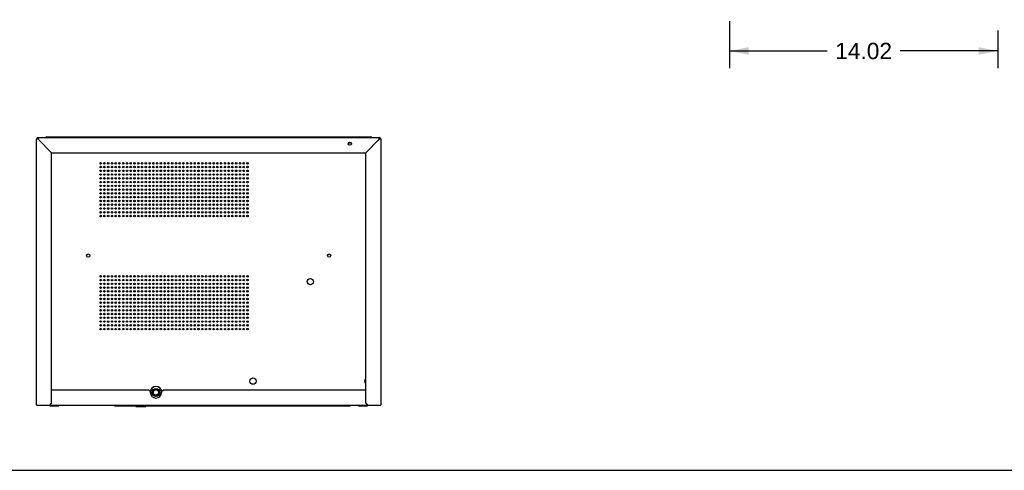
# Model space of a CAD drawing. Header units: inches. Extents: x 0 to 170, y 0 to 110.
# Tile 2 of 12: x 37 to 88, y 0 to 24. Entities that reach past the tile are written whole.
import ezdxf

# ---------------------------------------------------------------- set-up
doc = ezdxf.new("R2010")
doc.units = ezdxf.units.IN
doc.header["$LTSCALE"] = 9.35
doc.header["$MEASUREMENT"] = 0
doc.layers.get('0').update_dxf_attribs({"linetype": 'CONTINUOUS'})
doc.layers.add('DIMENSIONS', color=7, linetype='CONTINUOUS')
doc.styles.get("Standard").update_dxf_attribs({"font": 'arial.ttf'})
doc.dimstyles.new('DIMSTYLE_1', dxfattribs={"dimtxt": 0.85, "dimasz": 1, "dimexe": 0.09, "dimexo": 0.07, "dimgap": 0.0425, "dimtad": 0, "dimtih": 1, "dimtoh": 1, "dimzin": 4, "dimdsep": 46, "dimtxsty": 'Standard', "dimblk": '_FILLED', "dimblk1": '_FILLED', "dimblk2": '_FILLED', "dimcen": 0.09, "dimazin": 1, "dimtfac": 1, "dimtdec": 3, "dimtofl": 0, "dimtmove": 0, "dimatfit": 3, "dimldrblk": '_FILLED', "dimfxl": 0, "dimtolj": 1, "dimtzin": 4, "dimarcsym": 0})

# ---------------------------------------------------------------- blocks, each defined once
blk = doc.blocks.new('_FILLED')
at = {"color": 0, "linetype": 'ByBlock'}
blk.add_solid([(0, 0), (-1, 0.2), (-1, -0.2)], dxfattribs=at)
blk = doc.blocks.new('*D2')
at = {"layer": 'DIMENSIONS', "color": 2, "linetype": 'Continuous'}
for p, q in [((74.03, 23.464), (74.03, 21.001)), ((88.046, 22.972), (88.046, 21.001)), ((74.03, 21.901), (79.128, 21.901)), ((88.046, 21.901), (82.948, 21.901))]:
    blk.add_line(p, q, dxfattribs=at)
at = {"layer": 'DIMENSIONS', "color": 2, "linetype": 'Continuous', "rotation": 180}
blk.add_blockref('_FILLED', (74.03, 21.901), dxfattribs=at)
at = {"layer": 'DIMENSIONS', "color": 2, "linetype": 'Continuous'}
blk.add_blockref('_FILLED', (88.046, 21.901), dxfattribs=at)
at = {"layer": 'DIMENSIONS', "color": 2, "linetype": 'Continuous', "insert": (81.038, 22.326), "char_height": 0.85, "width": 2.97026, "attachment_point": 2, "line_spacing_factor": 0.9}
blk.add_mtext('14.02', dxfattribs=at)

msp = doc.modelspace()

# ---------------------------------------------------------------- linework, layer by layer
at = {"color": 7, "linetype": 'Continuous'}
for p, q in [((37.8045, 3.3981), (37.8045, 17.2957)), ((37.8832, 17.2957), (37.8045, 17.2957)), ((37.8832, 17.3745), (37.8832, 17.2957)), ((37.8832, 17.3745), (55.7178, 17.3745)), ((38.5919, 16.5871), (37.8832, 17.2957)), ((38.336, 17.4139), (55.2651, 17.4139)), ((42.273, 17.3745), (42.273, 17.4139)), ((42.8635, 17.4139), (42.8635, 17.3745)), ((50.7375, 17.3745), (50.7375, 17.4139)), ((51.3281, 17.4139), (51.3281, 17.3745)), ((54.108, 17.0989), (54.2569, 17.0989)), ((55.7178, 17.2957), (55.0092, 16.5871)), ((55.7178, 17.2957), (55.7178, 17.3745)), ((55.7966, 17.2957), (55.7178, 17.2957)), ((55.7966, 17.2957), (55.7966, 3.3981)), ((38.5919, 3.5162), (38.5919, 16.5871)), ((38.5919, 16.5871), (55.0092, 16.5871)), ((55.0092, 3.5162), (55.0092, 16.5871)), ((43.6706, 4.1855), (38.5919, 4.1855)), ((43.6706, 4.1855), (43.7493, 4.1068)), ((43.8343, 4.3013), (43.9464, 4.366)), ((44.1216, 4.1816), (43.9676, 4.1816)), ((44.2553, 4.301), (44.1424, 4.3662)), ((44.3399, 4.1068), (44.4186, 4.1855)), ((55.0092, 4.1855), (44.4186, 4.1855)), ((43.7493, 4.1068), (43.7493, 4.0674)), ((44.3399, 4.1068), (44.3399, 4.0674)), ((37.8045, 3.3981), (55.7966, 3.3981)), ((38.5919, 3.5162), (38.4737, 3.3981)), ((38.4933, 3.3666), (38.4933, 3.3981)), ((38.4933, 3.3666), (38.966, 3.3666)), ((38.6115, 3.3666), (38.6115, 3.3981)), ((38.8479, 3.3666), (38.8479, 3.3981)), ((38.966, 3.3666), (38.966, 3.3981)), ((41.8793, 3.3587), (41.8793, 3.3981)), ((41.8793, 3.3587), (54.084, 3.3587)), ((42.3517, 3.3587), (42.3517, 3.3981)), ((42.9934, 3.3587), (42.9934, 3.3351)), ((42.9934, 3.3351), (43.521, 3.3351)), ((43.521, 3.3587), (43.521, 3.3351)), ((53.6115, 3.3587), (53.6115, 3.3981)), ((54.084, 3.3587), (54.084, 3.3981)), ((54.2218, 3.3784), (54.084, 3.3784)), ((54.084, 3.3745), (54.2218, 3.3745)), ((54.2204, 3.3926), (54.2218, 3.3784)), ((54.2218, 3.3784), (54.2218, 3.3745)), ((54.635, 3.3666), (54.635, 3.3981)), ((54.635, 3.3666), (55.1078, 3.3666)), ((54.7532, 3.3666), (54.7532, 3.3981)), ((54.9896, 3.3666), (54.9896, 3.3981)), ((55.1273, 3.3981), (55.0092, 3.5162)), ((55.1078, 3.3666), (55.1078, 3.3981)), ((0, 0), (170, 0))]:
    msp.add_line(p, q, dxfattribs=at)
for points in [[(38.3098, 17.3745), (38.3113, 17.3789), (38.3163, 17.3908)], [(38.3163, 17.3908), (38.3212, 17.4006), (38.3261, 17.4079), (38.331, 17.4123), (38.336, 17.4139)], [(55.2651, 17.4139), (55.27, 17.4123), (55.2749, 17.4079), (55.2798, 17.4006), (55.2848, 17.3908)], [(55.2848, 17.3908), (55.2897, 17.3789), (55.2913, 17.3745)]]:
    msp.add_lwpolyline(points, dxfattribs=at)
for centre, radius in [((54.1824, 17.0595), 0.0846), ((41.1509, 16.0359), 0.0394), ((41.3478, 16.0359), 0.0394), ((41.5446, 16.0359), 0.0394), ((41.7415, 16.0359), 0.0394), ((41.9383, 16.0359), 0.0394), ((42.1352, 16.0359), 0.0394), ((42.332, 16.0359), 0.0394), ((42.5289, 16.0359), 0.0394), ((42.7257, 16.0359), 0.0394), ((42.9226, 16.0359), 0.0394), ((43.1194, 16.0359), 0.0394), ((43.3163, 16.0359), 0.0394), ((43.5131, 16.0359), 0.0394), ((43.71, 16.0359), 0.0394), ((43.9068, 16.0359), 0.0394), ((44.1037, 16.0359), 0.0394), ((44.3005, 16.0359), 0.0394), ((44.4974, 16.0359), 0.0394), ((44.6942, 16.0359), 0.0394), ((44.8911, 16.0359), 0.0394), ((45.0879, 16.0359), 0.0394), ((45.2848, 16.0359), 0.0394), ((45.4816, 16.0359), 0.0394), ((45.6785, 16.0359), 0.0394), ((45.8753, 16.0359), 0.0394), ((46.0722, 16.0359), 0.0394), ((46.269, 16.0359), 0.0394), ((46.4659, 16.0359), 0.0394), ((46.6627, 16.0359), 0.0394), ((46.8596, 16.0359), 0.0394), ((47.0564, 16.0359), 0.0394), ((47.2533, 16.0359), 0.0394), ((47.4501, 16.0359), 0.0394), ((47.647, 16.0359), 0.0394), ((47.8438, 16.0359), 0.0394), ((48.0407, 16.0359), 0.0394), ((48.2375, 16.0359), 0.0394), ((48.4344, 16.0359), 0.0394), ((48.6312, 16.0359), 0.0394), ((48.8281, 16.0359), 0.0394), ((41.1509, 15.8391), 0.0394), ((41.1509, 15.6422), 0.0394), ((41.1509, 15.4454), 0.0394), ((41.3478, 15.8391), 0.0394), ((41.3478, 15.6422), 0.0394), ((41.3478, 15.4454), 0.0394), ((41.5446, 15.8391), 0.0394), ((41.5446, 15.6422), 0.0394), ((41.5446, 15.4454), 0.0394), ((41.7415, 15.8391), 0.0394), ((41.7415, 15.6422), 0.0394), ((41.7415, 15.4454), 0.0394), ((41.9383, 15.8391), 0.0394), ((41.9383, 15.6422), 0.0394), ((41.9383, 15.4454), 0.0394), ((42.1352, 15.8391), 0.0394), ((42.1352, 15.6422), 0.0394), ((42.1352, 15.4454), 0.0394), ((42.332, 15.8391), 0.0394), ((42.332, 15.6422), 0.0394), ((42.332, 15.4454), 0.0394), ((42.5289, 15.8391), 0.0394), ((42.5289, 15.6422), 0.0394), ((42.5289, 15.4454), 0.0394), ((42.7257, 15.8391), 0.0394), ((42.7257, 15.6422), 0.0394), ((42.7257, 15.4454), 0.0394), ((42.9226, 15.8391), 0.0394), ((42.9226, 15.6422), 0.0394), ((42.9226, 15.4454), 0.0394), ((43.1194, 15.8391), 0.0394), ((43.1194, 15.6422), 0.0394), ((43.1194, 15.4454), 0.0394), ((43.3163, 15.8391), 0.0394), ((43.3163, 15.6422), 0.0394), ((43.3163, 15.4454), 0.0394), ((43.5131, 15.8391), 0.0394), ((43.5131, 15.6422), 0.0394), ((43.5131, 15.4454), 0.0394), ((43.71, 15.8391), 0.0394), ((43.71, 15.6422), 0.0394), ((43.71, 15.4454), 0.0394), ((43.9068, 15.8391), 0.0394), ((43.9068, 15.6422), 0.0394), ((43.9068, 15.4454), 0.0394), ((44.1037, 15.8391), 0.0394), ((44.1037, 15.6422), 0.0394), ((44.1037, 15.4454), 0.0394), ((44.3005, 15.8391), 0.0394), ((44.3005, 15.6422), 0.0394), ((44.3005, 15.4454), 0.0394), ((44.4974, 15.8391), 0.0394), ((44.4974, 15.6422), 0.0394), ((44.4974, 15.4454), 0.0394), ((44.6942, 15.8391), 0.0394), ((44.6942, 15.6422), 0.0394), ((44.6942, 15.4454), 0.0394), ((44.8911, 15.8391), 0.0394), ((44.8911, 15.6422), 0.0394), ((44.8911, 15.4454), 0.0394), ((45.0879, 15.8391), 0.0394), ((45.0879, 15.6422), 0.0394), ((45.0879, 15.4454), 0.0394), ((45.2848, 15.8391), 0.0394), ((45.2848, 15.6422), 0.0394), ((45.2848, 15.4454), 0.0394), ((45.4816, 15.8391), 0.0394), ((45.4816, 15.6422), 0.0394), ((45.4816, 15.4454), 0.0394), ((45.6785, 15.8391), 0.0394), ((45.6785, 15.6422), 0.0394), ((45.6785, 15.4454), 0.0394), ((45.8753, 15.8391), 0.0394), ((45.8753, 15.6422), 0.0394), ((45.8753, 15.4454), 0.0394), ((46.0722, 15.8391), 0.0394), ((46.0722, 15.6422), 0.0394), ((46.0722, 15.4454), 0.0394), ((46.269, 15.8391), 0.0394), ((46.269, 15.6422), 0.0394), ((46.269, 15.4454), 0.0394), ((46.4659, 15.8391), 0.0394), ((46.4659, 15.6422), 0.0394), ((46.4659, 15.4454), 0.0394), ((46.6627, 15.8391), 0.0394), ((46.6627, 15.6422), 0.0394), ((46.6627, 15.4454), 0.0394), ((46.8596, 15.8391), 0.0394), ((46.8596, 15.6422), 0.0394), ((46.8596, 15.4454), 0.0394), ((47.0564, 15.8391), 0.0394), ((47.0564, 15.6422), 0.0394), ((47.0564, 15.4454), 0.0394), ((47.2533, 15.8391), 0.0394), ((47.2533, 15.6422), 0.0394), ((47.2533, 15.4454), 0.0394), ((47.4501, 15.8391), 0.0394), ((47.4501, 15.6422), 0.0394), ((47.4501, 15.4454), 0.0394), ((47.647, 15.8391), 0.0394), ((47.647, 15.6422), 0.0394), ((47.647, 15.4454), 0.0394), ((47.8438, 15.8391), 0.0394), ((47.8438, 15.6422), 0.0394), ((47.8438, 15.4454), 0.0394), ((48.0407, 15.8391), 0.0394), ((48.0407, 15.6422), 0.0394), ((48.0407, 15.4454), 0.0394), ((48.2375, 15.8391), 0.0394), ((48.2375, 15.6422), 0.0394), ((48.2375, 15.4454), 0.0394), ((48.4344, 15.8391), 0.0394), ((48.4344, 15.6422), 0.0394), ((48.4344, 15.4454), 0.0394), ((48.6312, 15.8391), 0.0394), ((48.6312, 15.6422), 0.0394), ((48.6312, 15.4454), 0.0394), ((48.8281, 15.8391), 0.0394), ((48.8281, 15.6422), 0.0394), ((48.8281, 15.4454), 0.0394), ((41.1509, 15.2485), 0.0394), ((41.1509, 15.0517), 0.0394), ((41.3478, 15.2485), 0.0394), ((41.3478, 15.0517), 0.0394), ((41.5446, 15.2485), 0.0394), ((41.5446, 15.0517), 0.0394), ((41.7415, 15.2485), 0.0394), ((41.7415, 15.0517), 0.0394), ((41.9383, 15.2485), 0.0394), ((41.9383, 15.0517), 0.0394), ((42.1352, 15.2485), 0.0394), ((42.1352, 15.0517), 0.0394), ((42.332, 15.2485), 0.0394), ((42.332, 15.0517), 0.0394), ((42.5289, 15.2485), 0.0394), ((42.5289, 15.0517), 0.0394), ((42.7257, 15.2485), 0.0394), ((42.7257, 15.0517), 0.0394), ((42.9226, 15.2485), 0.0394), ((42.9226, 15.0517), 0.0394), ((43.1194, 15.2485), 0.0394), ((43.1194, 15.0517), 0.0394), ((43.3163, 15.2485), 0.0394), ((43.3163, 15.0517), 0.0394), ((43.5131, 15.2485), 0.0394), ((43.5131, 15.0517), 0.0394), ((43.71, 15.2485), 0.0394), ((43.71, 15.0517), 0.0394), ((43.9068, 15.2485), 0.0394), ((43.9068, 15.0517), 0.0394), ((44.1037, 15.2485), 0.0394), ((44.1037, 15.0517), 0.0394), ((44.3005, 15.2485), 0.0394), ((44.3005, 15.0517), 0.0394), ((44.4974, 15.2485), 0.0394), ((44.4974, 15.0517), 0.0394), ((44.6942, 15.2485), 0.0394), ((44.6942, 15.0517), 0.0394), ((44.8911, 15.2485), 0.0394), ((44.8911, 15.0517), 0.0394), ((45.0879, 15.2485), 0.0394), ((45.0879, 15.0517), 0.0394), ((45.2848, 15.2485), 0.0394), ((45.2848, 15.0517), 0.0394), ((45.4816, 15.2485), 0.0394), ((45.4816, 15.0517), 0.0394), ((45.6785, 15.2485), 0.0394), ((45.6785, 15.0517), 0.0394), ((45.8753, 15.2485), 0.0394), ((45.8753, 15.0517), 0.0394), ((46.0722, 15.2485), 0.0394), ((46.0722, 15.0517), 0.0394), ((46.269, 15.2485), 0.0394), ((46.269, 15.0517), 0.0394), ((46.4659, 15.2485), 0.0394), ((46.4659, 15.0517), 0.0394), ((46.6627, 15.2485), 0.0394), ((46.6627, 15.0517), 0.0394), ((46.8596, 15.2485), 0.0394), ((46.8596, 15.0517), 0.0394), ((47.0564, 15.2485), 0.0394), ((47.0564, 15.0517), 0.0394), ((47.2533, 15.2485), 0.0394), ((47.2533, 15.0517), 0.0394), ((47.4501, 15.2485), 0.0394), ((47.4501, 15.0517), 0.0394), ((47.647, 15.2485), 0.0394), ((47.647, 15.0517), 0.0394), ((47.8438, 15.2485), 0.0394), ((47.8438, 15.0517), 0.0394), ((48.0407, 15.2485), 0.0394), ((48.0407, 15.0517), 0.0394), ((48.2375, 15.2485), 0.0394), ((48.2375, 15.0517), 0.0394), ((48.4344, 15.2485), 0.0394), ((48.4344, 15.0517), 0.0394), ((48.6312, 15.2485), 0.0394), ((48.6312, 15.0517), 0.0394), ((48.8281, 15.2485), 0.0394), ((48.8281, 15.0517), 0.0394), ((41.1509, 14.8548), 0.0394), ((41.1509, 14.6579), 0.0394), ((41.1509, 14.4611), 0.0394), ((41.3478, 14.8548), 0.0394), ((41.3478, 14.6579), 0.0394), ((41.3478, 14.4611), 0.0394), ((41.5446, 14.8548), 0.0394), ((41.5446, 14.6579), 0.0394), ((41.5446, 14.4611), 0.0394), ((41.7415, 14.8548), 0.0394), ((41.7415, 14.6579), 0.0394), ((41.7415, 14.4611), 0.0394), ((41.9383, 14.8548), 0.0394), ((41.9383, 14.6579), 0.0394), ((41.9383, 14.4611), 0.0394), ((42.1352, 14.8548), 0.0394), ((42.1352, 14.6579), 0.0394), ((42.1352, 14.4611), 0.0394), ((42.332, 14.8548), 0.0394), ((42.332, 14.6579), 0.0394), ((42.332, 14.4611), 0.0394), ((42.5289, 14.8548), 0.0394), ((42.5289, 14.6579), 0.0394), ((42.5289, 14.4611), 0.0394), ((42.7257, 14.8548), 0.0394), ((42.7257, 14.6579), 0.0394), ((42.7257, 14.4611), 0.0394), ((42.9226, 14.8548), 0.0394), ((42.9226, 14.6579), 0.0394), ((42.9226, 14.4611), 0.0394), ((43.1194, 14.8548), 0.0394), ((43.1194, 14.6579), 0.0394), ((43.1194, 14.4611), 0.0394), ((43.3163, 14.8548), 0.0394), ((43.3163, 14.6579), 0.0394), ((43.3163, 14.4611), 0.0394), ((43.5131, 14.8548), 0.0394), ((43.5131, 14.6579), 0.0394), ((43.5131, 14.4611), 0.0394), ((43.71, 14.8548), 0.0394), ((43.71, 14.6579), 0.0394), ((43.71, 14.4611), 0.0394), ((43.9068, 14.8548), 0.0394), ((43.9068, 14.6579), 0.0394), ((43.9068, 14.4611), 0.0394), ((44.1037, 14.8548), 0.0394), ((44.1037, 14.6579), 0.0394), ((44.1037, 14.4611), 0.0394), ((44.3005, 14.8548), 0.0394), ((44.3005, 14.6579), 0.0394), ((44.3005, 14.4611), 0.0394), ((44.4974, 14.8548), 0.0394), ((44.4974, 14.6579), 0.0394), ((44.4974, 14.4611), 0.0394), ((44.6942, 14.8548), 0.0394), ((44.6942, 14.6579), 0.0394), ((44.6942, 14.4611), 0.0394), ((44.8911, 14.8548), 0.0394), ((44.8911, 14.6579), 0.0394), ((44.8911, 14.4611), 0.0394), ((45.0879, 14.8548), 0.0394), ((45.0879, 14.6579), 0.0394), ((45.0879, 14.4611), 0.0394), ((45.2848, 14.8548), 0.0394), ((45.2848, 14.6579), 0.0394), ((45.2848, 14.4611), 0.0394), ((45.4816, 14.8548), 0.0394), ((45.4816, 14.6579), 0.0394), ((45.4816, 14.4611), 0.0394), ((45.6785, 14.8548), 0.0394), ((45.6785, 14.6579), 0.0394), ((45.6785, 14.4611), 0.0394), ((45.8753, 14.8548), 0.0394), ((45.8753, 14.6579), 0.0394), ((45.8753, 14.4611), 0.0394), ((46.0722, 14.8548), 0.0394), ((46.0722, 14.6579), 0.0394), ((46.0722, 14.4611), 0.0394), ((46.269, 14.8548), 0.0394), ((46.269, 14.6579), 0.0394), ((46.269, 14.4611), 0.0394), ((46.4659, 14.8548), 0.0394), ((46.4659, 14.6579), 0.0394), ((46.4659, 14.4611), 0.0394), ((46.6627, 14.8548), 0.0394), ((46.6627, 14.6579), 0.0394), ((46.6627, 14.4611), 0.0394), ((46.8596, 14.8548), 0.0394), ((46.8596, 14.6579), 0.0394), ((46.8596, 14.4611), 0.0394), ((47.0564, 14.8548), 0.0394), ((47.0564, 14.6579), 0.0394), ((47.0564, 14.4611), 0.0394), ((47.2533, 14.8548), 0.0394), ((47.2533, 14.6579), 0.0394), ((47.2533, 14.4611), 0.0394), ((47.4501, 14.8548), 0.0394), ((47.4501, 14.6579), 0.0394), ((47.4501, 14.4611), 0.0394), ((47.647, 14.8548), 0.0394), ((47.647, 14.6579), 0.0394), ((47.647, 14.4611), 0.0394), ((47.8438, 14.8548), 0.0394), ((47.8438, 14.6579), 0.0394), ((47.8438, 14.4611), 0.0394), ((48.0407, 14.8548), 0.0394), ((48.0407, 14.6579), 0.0394), ((48.0407, 14.4611), 0.0394), ((48.2375, 14.8548), 0.0394), ((48.2375, 14.6579), 0.0394), ((48.2375, 14.4611), 0.0394), ((48.4344, 14.8548), 0.0394), ((48.4344, 14.6579), 0.0394), ((48.4344, 14.4611), 0.0394), ((48.6312, 14.8548), 0.0394), ((48.6312, 14.6579), 0.0394), ((48.6312, 14.4611), 0.0394), ((48.8281, 14.8548), 0.0394), ((48.8281, 14.6579), 0.0394), ((48.8281, 14.4611), 0.0394), ((41.1509, 14.2642), 0.0394), ((41.1509, 14.0674), 0.0394), ((41.1509, 13.8705), 0.0394), ((41.3478, 14.2642), 0.0394), ((41.3478, 14.0674), 0.0394), ((41.3478, 13.8705), 0.0394), ((41.5446, 14.2642), 0.0394), ((41.5446, 14.0674), 0.0394), ((41.5446, 13.8705), 0.0394), ((41.7415, 14.2642), 0.0394), ((41.7415, 14.0674), 0.0394), ((41.7415, 13.8705), 0.0394), ((41.9383, 14.2642), 0.0394), ((41.9383, 14.0674), 0.0394), ((41.9383, 13.8705), 0.0394), ((42.1352, 14.2642), 0.0394), ((42.1352, 14.0674), 0.0394), ((42.1352, 13.8705), 0.0394), ((42.332, 14.2642), 0.0394), ((42.332, 14.0674), 0.0394), ((42.332, 13.8705), 0.0394), ((42.5289, 14.2642), 0.0394), ((42.5289, 14.0674), 0.0394), ((42.5289, 13.8705), 0.0394), ((42.7257, 14.2642), 0.0394), ((42.7257, 14.0674), 0.0394), ((42.7257, 13.8705), 0.0394), ((42.9226, 14.2642), 0.0394), ((42.9226, 14.0674), 0.0394), ((42.9226, 13.8705), 0.0394), ((43.1194, 14.2642), 0.0394), ((43.1194, 14.0674), 0.0394), ((43.1194, 13.8705), 0.0394), ((43.3163, 14.2642), 0.0394), ((43.3163, 14.0674), 0.0394), ((43.3163, 13.8705), 0.0394), ((43.5131, 14.2642), 0.0394), ((43.5131, 14.0674), 0.0394), ((43.5131, 13.8705), 0.0394), ((43.71, 14.2642), 0.0394), ((43.71, 14.0674), 0.0394), ((43.71, 13.8705), 0.0394), ((43.9068, 14.2642), 0.0394), ((43.9068, 14.0674), 0.0394), ((43.9068, 13.8705), 0.0394), ((44.1037, 14.2642), 0.0394), ((44.1037, 14.0674), 0.0394), ((44.1037, 13.8705), 0.0394), ((44.3005, 14.2642), 0.0394), ((44.3005, 14.0674), 0.0394), ((44.3005, 13.8705), 0.0394), ((44.4974, 14.2642), 0.0394), ((44.4974, 14.0674), 0.0394), ((44.4974, 13.8705), 0.0394), ((44.6942, 14.2642), 0.0394), ((44.6942, 14.0674), 0.0394), ((44.6942, 13.8705), 0.0394), ((44.8911, 14.2642), 0.0394), ((44.8911, 14.0674), 0.0394), ((44.8911, 13.8705), 0.0394), ((45.0879, 14.2642), 0.0394), ((45.0879, 14.0674), 0.0394), ((45.0879, 13.8705), 0.0394), ((45.2848, 14.2642), 0.0394), ((45.2848, 14.0674), 0.0394), ((45.2848, 13.8705), 0.0394), ((45.4816, 14.2642), 0.0394), ((45.4816, 14.0674), 0.0394), ((45.4816, 13.8705), 0.0394), ((45.6785, 14.2642), 0.0394), ((45.6785, 14.0674), 0.0394), ((45.6785, 13.8705), 0.0394), ((45.8753, 14.2642), 0.0394), ((45.8753, 14.0674), 0.0394), ((45.8753, 13.8705), 0.0394), ((46.0722, 14.2642), 0.0394), ((46.0722, 14.0674), 0.0394), ((46.0722, 13.8705), 0.0394), ((46.269, 14.2642), 0.0394), ((46.269, 14.0674), 0.0394), ((46.269, 13.8705), 0.0394), ((46.4659, 14.2642), 0.0394), ((46.4659, 14.0674), 0.0394), ((46.4659, 13.8705), 0.0394), ((46.6627, 14.2642), 0.0394), ((46.6627, 14.0674), 0.0394), ((46.6627, 13.8705), 0.0394), ((46.8596, 14.2642), 0.0394), ((46.8596, 14.0674), 0.0394), ((46.8596, 13.8705), 0.0394), ((47.0564, 14.2642), 0.0394), ((47.0564, 14.0674), 0.0394), ((47.0564, 13.8705), 0.0394), ((47.2533, 14.2642), 0.0394), ((47.2533, 14.0674), 0.0394), ((47.2533, 13.8705), 0.0394), ((47.4501, 14.2642), 0.0394), ((47.4501, 14.0674), 0.0394), ((47.4501, 13.8705), 0.0394), ((47.647, 14.2642), 0.0394), ((47.647, 14.0674), 0.0394), ((47.647, 13.8705), 0.0394), ((47.8438, 14.2642), 0.0394), ((47.8438, 14.0674), 0.0394), ((47.8438, 13.8705), 0.0394), ((48.0407, 14.2642), 0.0394), ((48.0407, 14.0674), 0.0394), ((48.0407, 13.8705), 0.0394), ((48.2375, 14.2642), 0.0394), ((48.2375, 14.0674), 0.0394), ((48.2375, 13.8705), 0.0394), ((48.4344, 14.2642), 0.0394), ((48.4344, 14.0674), 0.0394), ((48.4344, 13.8705), 0.0394), ((48.6312, 14.2642), 0.0394), ((48.6312, 14.0674), 0.0394), ((48.6312, 13.8705), 0.0394), ((48.8281, 14.2642), 0.0394), ((48.8281, 14.0674), 0.0394), ((48.8281, 13.8705), 0.0394), ((41.1509, 13.6737), 0.0394), ((41.1509, 13.4768), 0.0394), ((41.3478, 13.6737), 0.0394), ((41.3478, 13.4768), 0.0394), ((41.5446, 13.6737), 0.0394), ((41.5446, 13.4768), 0.0394), ((41.7415, 13.6737), 0.0394), ((41.7415, 13.4768), 0.0394), ((41.9383, 13.6737), 0.0394), ((41.9383, 13.4768), 0.0394), ((42.1352, 13.6737), 0.0394), ((42.1352, 13.4768), 0.0394), ((42.332, 13.6737), 0.0394), ((42.332, 13.4768), 0.0394), ((42.5289, 13.6737), 0.0394), ((42.5289, 13.4768), 0.0394), ((42.7257, 13.6737), 0.0394), ((42.7257, 13.4768), 0.0394), ((42.9226, 13.6737), 0.0394), ((42.9226, 13.4768), 0.0394), ((43.1194, 13.6737), 0.0394), ((43.1194, 13.4768), 0.0394), ((43.3163, 13.6737), 0.0394), ((43.3163, 13.4768), 0.0394), ((43.5131, 13.6737), 0.0394), ((43.5131, 13.4768), 0.0394), ((43.71, 13.6737), 0.0394), ((43.71, 13.4768), 0.0394), ((43.9068, 13.6737), 0.0394), ((43.9068, 13.4768), 0.0394), ((44.1037, 13.6737), 0.0394), ((44.1037, 13.4768), 0.0394), ((44.3005, 13.6737), 0.0394), ((44.3005, 13.4768), 0.0394), ((44.4974, 13.6737), 0.0394), ((44.4974, 13.4768), 0.0394), ((44.6942, 13.6737), 0.0394), ((44.6942, 13.4768), 0.0394), ((44.8911, 13.6737), 0.0394), ((44.8911, 13.4768), 0.0394), ((45.0879, 13.6737), 0.0394), ((45.0879, 13.4768), 0.0394), ((45.2848, 13.6737), 0.0394), ((45.2848, 13.4768), 0.0394), ((45.4816, 13.6737), 0.0394), ((45.4816, 13.4768), 0.0394), ((45.6785, 13.6737), 0.0394), ((45.6785, 13.4768), 0.0394), ((45.8753, 13.6737), 0.0394), ((45.8753, 13.4768), 0.0394), ((46.0722, 13.6737), 0.0394), ((46.0722, 13.4768), 0.0394), ((46.269, 13.6737), 0.0394), ((46.269, 13.4768), 0.0394), ((46.4659, 13.6737), 0.0394), ((46.4659, 13.4768), 0.0394), ((46.6627, 13.6737), 0.0394), ((46.6627, 13.4768), 0.0394), ((46.8596, 13.6737), 0.0394), ((46.8596, 13.4768), 0.0394), ((47.0564, 13.6737), 0.0394), ((47.0564, 13.4768), 0.0394), ((47.2533, 13.6737), 0.0394), ((47.2533, 13.4768), 0.0394), ((47.4501, 13.6737), 0.0394), ((47.4501, 13.4768), 0.0394), ((47.647, 13.6737), 0.0394), ((47.647, 13.4768), 0.0394), ((47.8438, 13.6737), 0.0394), ((47.8438, 13.4768), 0.0394), ((48.0407, 13.6737), 0.0394), ((48.0407, 13.4768), 0.0394), ((48.2375, 13.6737), 0.0394), ((48.2375, 13.4768), 0.0394), ((48.4344, 13.6737), 0.0394), ((48.4344, 13.4768), 0.0394), ((48.6312, 13.6737), 0.0394), ((48.6312, 13.4768), 0.0394), ((48.8281, 13.6737), 0.0394), ((48.8281, 13.4768), 0.0394), ((41.1509, 13.28), 0.0394), ((41.3478, 13.28), 0.0394), ((41.5446, 13.28), 0.0394), ((41.7415, 13.28), 0.0394), ((41.9383, 13.28), 0.0394), ((42.1352, 13.28), 0.0394), ((42.332, 13.28), 0.0394), ((42.5289, 13.28), 0.0394), ((42.7257, 13.28), 0.0394), ((42.9226, 13.28), 0.0394), ((43.1194, 13.28), 0.0394), ((43.3163, 13.28), 0.0394), ((43.5131, 13.28), 0.0394), ((43.71, 13.28), 0.0394), ((43.9068, 13.28), 0.0394), ((44.1037, 13.28), 0.0394), ((44.3005, 13.28), 0.0394), ((44.4974, 13.28), 0.0394), ((44.6942, 13.28), 0.0394), ((44.8911, 13.28), 0.0394), ((45.0879, 13.28), 0.0394), ((45.2848, 13.28), 0.0394), ((45.4816, 13.28), 0.0394), ((45.6785, 13.28), 0.0394), ((45.8753, 13.28), 0.0394), ((46.0722, 13.28), 0.0394), ((46.269, 13.28), 0.0394), ((46.4659, 13.28), 0.0394), ((46.6627, 13.28), 0.0394), ((46.8596, 13.28), 0.0394), ((47.0564, 13.28), 0.0394), ((47.2533, 13.28), 0.0394), ((47.4501, 13.28), 0.0394), ((47.647, 13.28), 0.0394), ((47.8438, 13.28), 0.0394), ((48.0407, 13.28), 0.0394), ((48.2375, 13.28), 0.0394), ((48.4344, 13.28), 0.0394), ((48.6312, 13.28), 0.0394), ((48.8281, 13.28), 0.0394), ((40.5013, 11.2131), 0.0846), ((53.0997, 11.2131), 0.0846), ((41.1509, 10.1304), 0.0394), ((41.1509, 9.9335), 0.0394), ((41.3478, 10.1304), 0.0394), ((41.3478, 9.9335), 0.0394), ((41.5446, 10.1304), 0.0394), ((41.5446, 9.9335), 0.0394), ((41.7415, 10.1304), 0.0394), ((41.7415, 9.9335), 0.0394), ((41.9383, 10.1304), 0.0394), ((41.9383, 9.9335), 0.0394), ((42.1352, 10.1304), 0.0394), ((42.1352, 9.9335), 0.0394), ((42.332, 10.1304), 0.0394), ((42.332, 9.9335), 0.0394), ((42.5289, 10.1304), 0.0394), ((42.5289, 9.9335), 0.0394), ((42.7257, 10.1304), 0.0394), ((42.7257, 9.9335), 0.0394), ((42.9226, 10.1304), 0.0394), ((42.9226, 9.9335), 0.0394), ((43.1194, 10.1304), 0.0394), ((43.1194, 9.9335), 0.0394), ((43.3163, 10.1304), 0.0394), ((43.3163, 9.9335), 0.0394), ((43.5131, 10.1304), 0.0394), ((43.5131, 9.9335), 0.0394), ((43.71, 10.1304), 0.0394), ((43.71, 9.9335), 0.0394), ((43.9068, 10.1304), 0.0394), ((43.9068, 9.9335), 0.0394), ((44.1037, 10.1304), 0.0394), ((44.1037, 9.9335), 0.0394), ((44.3005, 10.1304), 0.0394), ((44.3005, 9.9335), 0.0394), ((44.4974, 10.1304), 0.0394), ((44.4974, 9.9335), 0.0394), ((44.6942, 10.1304), 0.0394), ((44.6942, 9.9335), 0.0394), ((44.8911, 10.1304), 0.0394), ((44.8911, 9.9335), 0.0394), ((45.0879, 10.1304), 0.0394), ((45.0879, 9.9335), 0.0394), ((45.2848, 10.1304), 0.0394), ((45.2848, 9.9335), 0.0394), ((45.4816, 10.1304), 0.0394), ((45.4816, 9.9335), 0.0394), ((45.6785, 10.1304), 0.0394), ((45.6785, 9.9335), 0.0394), ((45.8753, 10.1304), 0.0394), ((45.8753, 9.9335), 0.0394), ((46.0722, 10.1304), 0.0394), ((46.0722, 9.9335), 0.0394), ((46.269, 10.1304), 0.0394), ((46.269, 9.9335), 0.0394), ((46.4659, 10.1304), 0.0394), ((46.4659, 9.9335), 0.0394), ((46.6627, 10.1304), 0.0394), ((46.6627, 9.9335), 0.0394), ((46.8596, 10.1304), 0.0394), ((46.8596, 9.9335), 0.0394), ((47.0564, 10.1304), 0.0394), ((47.0564, 9.9335), 0.0394), ((47.2533, 10.1304), 0.0394), ((47.2533, 9.9335), 0.0394), ((47.4501, 10.1304), 0.0394), ((47.4501, 9.9335), 0.0394), ((47.647, 10.1304), 0.0394), ((47.647, 9.9335), 0.0394), ((47.8438, 10.1304), 0.0394), ((47.8438, 9.9335), 0.0394), ((48.0407, 10.1304), 0.0394), ((48.0407, 9.9335), 0.0394), ((48.2375, 10.1304), 0.0394), ((48.2375, 9.9335), 0.0394), ((48.4344, 10.1304), 0.0394), ((48.4344, 9.9335), 0.0394), ((48.6312, 10.1304), 0.0394), ((48.6312, 9.9335), 0.0394), ((48.8281, 10.1304), 0.0394), ((48.8281, 9.9335), 0.0394), ((52.1155, 9.8548), 0.1654), ((41.1509, 9.7367), 0.0394), ((41.1509, 9.5398), 0.0394), ((41.1509, 9.343), 0.0394), ((41.3478, 9.7367), 0.0394), ((41.3478, 9.5398), 0.0394), ((41.3478, 9.343), 0.0394), ((41.5446, 9.7367), 0.0394), ((41.5446, 9.5398), 0.0394), ((41.5446, 9.343), 0.0394), ((41.7415, 9.7367), 0.0394), ((41.7415, 9.5398), 0.0394), ((41.7415, 9.343), 0.0394), ((41.9383, 9.7367), 0.0394), ((41.9383, 9.5398), 0.0394), ((41.9383, 9.343), 0.0394), ((42.1352, 9.7367), 0.0394), ((42.1352, 9.5398), 0.0394), ((42.1352, 9.343), 0.0394), ((42.332, 9.7367), 0.0394), ((42.332, 9.5398), 0.0394), ((42.332, 9.343), 0.0394), ((42.5289, 9.7367), 0.0394), ((42.5289, 9.5398), 0.0394), ((42.5289, 9.343), 0.0394), ((42.7257, 9.7367), 0.0394), ((42.7257, 9.5398), 0.0394), ((42.7257, 9.343), 0.0394), ((42.9226, 9.7367), 0.0394), ((42.9226, 9.5398), 0.0394), ((42.9226, 9.343), 0.0394), ((43.1194, 9.7367), 0.0394), ((43.1194, 9.5398), 0.0394), ((43.1194, 9.343), 0.0394), ((43.3163, 9.7367), 0.0394), ((43.3163, 9.5398), 0.0394), ((43.3163, 9.343), 0.0394), ((43.5131, 9.7367), 0.0394), ((43.5131, 9.5398), 0.0394), ((43.5131, 9.343), 0.0394), ((43.71, 9.7367), 0.0394), ((43.71, 9.5398), 0.0394), ((43.71, 9.343), 0.0394), ((43.9068, 9.7367), 0.0394), ((43.9068, 9.5398), 0.0394), ((43.9068, 9.343), 0.0394), ((44.1037, 9.7367), 0.0394), ((44.1037, 9.5398), 0.0394), ((44.1037, 9.343), 0.0394), ((44.3005, 9.7367), 0.0394), ((44.3005, 9.5398), 0.0394), ((44.3005, 9.343), 0.0394), ((44.4974, 9.7367), 0.0394), ((44.4974, 9.5398), 0.0394), ((44.4974, 9.343), 0.0394), ((44.6942, 9.7367), 0.0394), ((44.6942, 9.5398), 0.0394), ((44.6942, 9.343), 0.0394), ((44.8911, 9.7367), 0.0394), ((44.8911, 9.5398), 0.0394), ((44.8911, 9.343), 0.0394), ((45.0879, 9.7367), 0.0394), ((45.0879, 9.5398), 0.0394), ((45.0879, 9.343), 0.0394), ((45.2848, 9.7367), 0.0394), ((45.2848, 9.5398), 0.0394), ((45.2848, 9.343), 0.0394), ((45.4816, 9.7367), 0.0394), ((45.4816, 9.5398), 0.0394), ((45.4816, 9.343), 0.0394), ((45.6785, 9.7367), 0.0394), ((45.6785, 9.5398), 0.0394), ((45.6785, 9.343), 0.0394), ((45.8753, 9.7367), 0.0394), ((45.8753, 9.5398), 0.0394), ((45.8753, 9.343), 0.0394), ((46.0722, 9.7367), 0.0394), ((46.0722, 9.5398), 0.0394), ((46.0722, 9.343), 0.0394), ((46.269, 9.7367), 0.0394), ((46.269, 9.5398), 0.0394), ((46.269, 9.343), 0.0394), ((46.4659, 9.7367), 0.0394), ((46.4659, 9.5398), 0.0394), ((46.4659, 9.343), 0.0394), ((46.6627, 9.7367), 0.0394), ((46.6627, 9.5398), 0.0394), ((46.6627, 9.343), 0.0394), ((46.8596, 9.7367), 0.0394), ((46.8596, 9.5398), 0.0394), ((46.8596, 9.343), 0.0394), ((47.0564, 9.7367), 0.0394), ((47.0564, 9.5398), 0.0394), ((47.0564, 9.343), 0.0394), ((47.2533, 9.7367), 0.0394), ((47.2533, 9.5398), 0.0394), ((47.2533, 9.343), 0.0394), ((47.4501, 9.7367), 0.0394), ((47.4501, 9.5398), 0.0394), ((47.4501, 9.343), 0.0394), ((47.647, 9.7367), 0.0394), ((47.647, 9.5398), 0.0394), ((47.647, 9.343), 0.0394), ((47.8438, 9.7367), 0.0394), ((47.8438, 9.5398), 0.0394), ((47.8438, 9.343), 0.0394), ((48.0407, 9.7367), 0.0394), ((48.0407, 9.5398), 0.0394), ((48.0407, 9.343), 0.0394), ((48.2375, 9.7367), 0.0394), ((48.2375, 9.5398), 0.0394), ((48.2375, 9.343), 0.0394), ((48.4344, 9.7367), 0.0394), ((48.4344, 9.5398), 0.0394), ((48.4344, 9.343), 0.0394), ((48.6312, 9.7367), 0.0394), ((48.6312, 9.5398), 0.0394), ((48.6312, 9.343), 0.0394), ((48.8281, 9.7367), 0.0394), ((48.8281, 9.5398), 0.0394), ((48.8281, 9.343), 0.0394), ((41.1509, 9.1461), 0.0394), ((41.1509, 8.9493), 0.0394), ((41.1509, 8.7524), 0.0394), ((41.3478, 9.1461), 0.0394), ((41.3478, 8.9493), 0.0394), ((41.3478, 8.7524), 0.0394), ((41.5446, 9.1461), 0.0394), ((41.5446, 8.9493), 0.0394), ((41.5446, 8.7524), 0.0394), ((41.7415, 9.1461), 0.0394), ((41.7415, 8.9493), 0.0394), ((41.7415, 8.7524), 0.0394), ((41.9383, 9.1461), 0.0394), ((41.9383, 8.9493), 0.0394), ((41.9383, 8.7524), 0.0394), ((42.1352, 9.1461), 0.0394), ((42.1352, 8.9493), 0.0394), ((42.1352, 8.7524), 0.0394), ((42.332, 9.1461), 0.0394), ((42.332, 8.9493), 0.0394), ((42.332, 8.7524), 0.0394), ((42.5289, 9.1461), 0.0394), ((42.5289, 8.9493), 0.0394), ((42.5289, 8.7524), 0.0394), ((42.7257, 9.1461), 0.0394), ((42.7257, 8.9493), 0.0394), ((42.7257, 8.7524), 0.0394), ((42.9226, 9.1461), 0.0394), ((42.9226, 8.9493), 0.0394), ((42.9226, 8.7524), 0.0394), ((43.1194, 9.1461), 0.0394), ((43.1194, 8.9493), 0.0394), ((43.1194, 8.7524), 0.0394), ((43.3163, 9.1461), 0.0394), ((43.3163, 8.9493), 0.0394), ((43.3163, 8.7524), 0.0394), ((43.5131, 9.1461), 0.0394), ((43.5131, 8.9493), 0.0394), ((43.5131, 8.7524), 0.0394), ((43.71, 9.1461), 0.0394), ((43.71, 8.9493), 0.0394), ((43.71, 8.7524), 0.0394), ((43.9068, 9.1461), 0.0394), ((43.9068, 8.9493), 0.0394), ((43.9068, 8.7524), 0.0394), ((44.1037, 9.1461), 0.0394), ((44.1037, 8.9493), 0.0394), ((44.1037, 8.7524), 0.0394), ((44.3005, 9.1461), 0.0394), ((44.3005, 8.9493), 0.0394), ((44.3005, 8.7524), 0.0394), ((44.4974, 9.1461), 0.0394), ((44.4974, 8.9493), 0.0394), ((44.4974, 8.7524), 0.0394), ((44.6942, 9.1461), 0.0394), ((44.6942, 8.9493), 0.0394), ((44.6942, 8.7524), 0.0394), ((44.8911, 9.1461), 0.0394), ((44.8911, 8.9493), 0.0394), ((44.8911, 8.7524), 0.0394), ((45.0879, 9.1461), 0.0394), ((45.0879, 8.9493), 0.0394), ((45.0879, 8.7524), 0.0394), ((45.2848, 9.1461), 0.0394), ((45.2848, 8.9493), 0.0394), ((45.2848, 8.7524), 0.0394), ((45.4816, 9.1461), 0.0394), ((45.4816, 8.9493), 0.0394), ((45.4816, 8.7524), 0.0394), ((45.6785, 9.1461), 0.0394), ((45.6785, 8.9493), 0.0394), ((45.6785, 8.7524), 0.0394), ((45.8753, 9.1461), 0.0394), ((45.8753, 8.9493), 0.0394), ((45.8753, 8.7524), 0.0394), ((46.0722, 9.1461), 0.0394), ((46.0722, 8.9493), 0.0394), ((46.0722, 8.7524), 0.0394), ((46.269, 9.1461), 0.0394), ((46.269, 8.9493), 0.0394), ((46.269, 8.7524), 0.0394), ((46.4659, 9.1461), 0.0394), ((46.4659, 8.9493), 0.0394), ((46.4659, 8.7524), 0.0394), ((46.6627, 9.1461), 0.0394), ((46.6627, 8.9493), 0.0394), ((46.6627, 8.7524), 0.0394), ((46.8596, 9.1461), 0.0394), ((46.8596, 8.9493), 0.0394), ((46.8596, 8.7524), 0.0394), ((47.0564, 9.1461), 0.0394), ((47.0564, 8.9493), 0.0394), ((47.0564, 8.7524), 0.0394), ((47.2533, 9.1461), 0.0394), ((47.2533, 8.9493), 0.0394), ((47.2533, 8.7524), 0.0394), ((47.4501, 9.1461), 0.0394), ((47.4501, 8.9493), 0.0394), ((47.4501, 8.7524), 0.0394), ((47.647, 9.1461), 0.0394), ((47.647, 8.9493), 0.0394), ((47.647, 8.7524), 0.0394), ((47.8438, 9.1461), 0.0394), ((47.8438, 8.9493), 0.0394), ((47.8438, 8.7524), 0.0394), ((48.0407, 9.1461), 0.0394), ((48.0407, 8.9493), 0.0394), ((48.0407, 8.7524), 0.0394), ((48.2375, 9.1461), 0.0394), ((48.2375, 8.9493), 0.0394), ((48.2375, 8.7524), 0.0394), ((48.4344, 9.1461), 0.0394), ((48.4344, 8.9493), 0.0394), ((48.4344, 8.7524), 0.0394), ((48.6312, 9.1461), 0.0394), ((48.6312, 8.9493), 0.0394), ((48.6312, 8.7524), 0.0394), ((48.8281, 9.1461), 0.0394), ((48.8281, 8.9493), 0.0394), ((48.8281, 8.7524), 0.0394), ((41.1509, 8.5556), 0.0394), ((41.1509, 8.3587), 0.0394), ((41.3478, 8.5556), 0.0394), ((41.3478, 8.3587), 0.0394), ((41.5446, 8.5556), 0.0394), ((41.5446, 8.3587), 0.0394), ((41.7415, 8.5556), 0.0394), ((41.7415, 8.3587), 0.0394), ((41.9383, 8.5556), 0.0394), ((41.9383, 8.3587), 0.0394), ((42.1352, 8.5556), 0.0394), ((42.1352, 8.3587), 0.0394), ((42.332, 8.5556), 0.0394), ((42.332, 8.3587), 0.0394), ((42.5289, 8.5556), 0.0394), ((42.5289, 8.3587), 0.0394), ((42.7257, 8.5556), 0.0394), ((42.7257, 8.3587), 0.0394), ((42.9226, 8.5556), 0.0394), ((42.9226, 8.3587), 0.0394), ((43.1194, 8.5556), 0.0394), ((43.1194, 8.3587), 0.0394), ((43.3163, 8.5556), 0.0394), ((43.3163, 8.3587), 0.0394), ((43.5131, 8.5556), 0.0394), ((43.5131, 8.3587), 0.0394), ((43.71, 8.5556), 0.0394), ((43.71, 8.3587), 0.0394), ((43.9068, 8.5556), 0.0394), ((43.9068, 8.3587), 0.0394), ((44.1037, 8.5556), 0.0394), ((44.1037, 8.3587), 0.0394), ((44.3005, 8.5556), 0.0394), ((44.3005, 8.3587), 0.0394), ((44.4974, 8.5556), 0.0394), ((44.4974, 8.3587), 0.0394), ((44.6942, 8.5556), 0.0394), ((44.6942, 8.3587), 0.0394), ((44.8911, 8.5556), 0.0394), ((44.8911, 8.3587), 0.0394), ((45.0879, 8.5556), 0.0394), ((45.0879, 8.3587), 0.0394), ((45.2848, 8.5556), 0.0394), ((45.2848, 8.3587), 0.0394), ((45.4816, 8.5556), 0.0394), ((45.4816, 8.3587), 0.0394), ((45.6785, 8.5556), 0.0394), ((45.6785, 8.3587), 0.0394), ((45.8753, 8.5556), 0.0394), ((45.8753, 8.3587), 0.0394), ((46.0722, 8.5556), 0.0394), ((46.0722, 8.3587), 0.0394), ((46.269, 8.5556), 0.0394), ((46.269, 8.3587), 0.0394), ((46.4659, 8.5556), 0.0394), ((46.4659, 8.3587), 0.0394), ((46.6627, 8.5556), 0.0394), ((46.6627, 8.3587), 0.0394), ((46.8596, 8.5556), 0.0394), ((46.8596, 8.3587), 0.0394), ((47.0564, 8.5556), 0.0394), ((47.0564, 8.3587), 0.0394), ((47.2533, 8.5556), 0.0394), ((47.2533, 8.3587), 0.0394), ((47.4501, 8.5556), 0.0394), ((47.4501, 8.3587), 0.0394), ((47.647, 8.5556), 0.0394), ((47.647, 8.3587), 0.0394), ((47.8438, 8.5556), 0.0394), ((47.8438, 8.3587), 0.0394), ((48.0407, 8.5556), 0.0394), ((48.0407, 8.3587), 0.0394), ((48.2375, 8.5556), 0.0394), ((48.2375, 8.3587), 0.0394), ((48.4344, 8.5556), 0.0394), ((48.4344, 8.3587), 0.0394), ((48.6312, 8.5556), 0.0394), ((48.6312, 8.3587), 0.0394), ((48.8281, 8.5556), 0.0394), ((48.8281, 8.3587), 0.0394), ((41.1509, 8.1619), 0.0394), ((41.1509, 7.965), 0.0394), ((41.1509, 7.7682), 0.0394), ((41.3478, 8.1619), 0.0394), ((41.3478, 7.965), 0.0394), ((41.3478, 7.7682), 0.0394), ((41.5446, 8.1619), 0.0394), ((41.5446, 7.965), 0.0394), ((41.5446, 7.7682), 0.0394), ((41.7415, 8.1619), 0.0394), ((41.7415, 7.965), 0.0394), ((41.7415, 7.7682), 0.0394), ((41.9383, 8.1619), 0.0394), ((41.9383, 7.965), 0.0394), ((41.9383, 7.7682), 0.0394), ((42.1352, 8.1619), 0.0394), ((42.1352, 7.965), 0.0394), ((42.1352, 7.7682), 0.0394), ((42.332, 8.1619), 0.0394), ((42.332, 7.965), 0.0394), ((42.332, 7.7682), 0.0394), ((42.5289, 8.1619), 0.0394), ((42.5289, 7.965), 0.0394), ((42.5289, 7.7682), 0.0394), ((42.7257, 8.1619), 0.0394), ((42.7257, 7.965), 0.0394), ((42.7257, 7.7682), 0.0394), ((42.9226, 8.1619), 0.0394), ((42.9226, 7.965), 0.0394), ((42.9226, 7.7682), 0.0394), ((43.1194, 8.1619), 0.0394), ((43.1194, 7.965), 0.0394), ((43.1194, 7.7682), 0.0394), ((43.3163, 8.1619), 0.0394), ((43.3163, 7.965), 0.0394), ((43.3163, 7.7682), 0.0394), ((43.5131, 8.1619), 0.0394), ((43.5131, 7.965), 0.0394), ((43.5131, 7.7682), 0.0394), ((43.71, 8.1619), 0.0394), ((43.71, 7.965), 0.0394), ((43.71, 7.7682), 0.0394), ((43.9068, 8.1619), 0.0394), ((43.9068, 7.965), 0.0394), ((43.9068, 7.7682), 0.0394), ((44.1037, 8.1619), 0.0394), ((44.1037, 7.965), 0.0394), ((44.1037, 7.7682), 0.0394), ((44.3005, 8.1619), 0.0394), ((44.3005, 7.965), 0.0394), ((44.3005, 7.7682), 0.0394), ((44.4974, 8.1619), 0.0394), ((44.4974, 7.965), 0.0394), ((44.4974, 7.7682), 0.0394), ((44.6942, 8.1619), 0.0394), ((44.6942, 7.965), 0.0394), ((44.6942, 7.7682), 0.0394), ((44.8911, 8.1619), 0.0394), ((44.8911, 7.965), 0.0394), ((44.8911, 7.7682), 0.0394), ((45.0879, 8.1619), 0.0394), ((45.0879, 7.965), 0.0394), ((45.0879, 7.7682), 0.0394), ((45.2848, 8.1619), 0.0394), ((45.2848, 7.965), 0.0394), ((45.2848, 7.7682), 0.0394), ((45.4816, 8.1619), 0.0394), ((45.4816, 7.965), 0.0394), ((45.4816, 7.7682), 0.0394), ((45.6785, 8.1619), 0.0394), ((45.6785, 7.965), 0.0394), ((45.6785, 7.7682), 0.0394), ((45.8753, 8.1619), 0.0394), ((45.8753, 7.965), 0.0394), ((45.8753, 7.7682), 0.0394), ((46.0722, 8.1619), 0.0394), ((46.0722, 7.965), 0.0394), ((46.0722, 7.7682), 0.0394), ((46.269, 8.1619), 0.0394), ((46.269, 7.965), 0.0394), ((46.269, 7.7682), 0.0394), ((46.4659, 8.1619), 0.0394), ((46.4659, 7.965), 0.0394), ((46.4659, 7.7682), 0.0394), ((46.6627, 8.1619), 0.0394), ((46.6627, 7.965), 0.0394), ((46.6627, 7.7682), 0.0394), ((46.8596, 8.1619), 0.0394), ((46.8596, 7.965), 0.0394), ((46.8596, 7.7682), 0.0394), ((47.0564, 8.1619), 0.0394), ((47.0564, 7.965), 0.0394), ((47.0564, 7.7682), 0.0394), ((47.2533, 8.1619), 0.0394), ((47.2533, 7.965), 0.0394), ((47.2533, 7.7682), 0.0394), ((47.4501, 8.1619), 0.0394), ((47.4501, 7.965), 0.0394), ((47.4501, 7.7682), 0.0394), ((47.647, 8.1619), 0.0394), ((47.647, 7.965), 0.0394), ((47.647, 7.7682), 0.0394), ((47.8438, 8.1619), 0.0394), ((47.8438, 7.965), 0.0394), ((47.8438, 7.7682), 0.0394), ((48.0407, 8.1619), 0.0394), ((48.0407, 7.965), 0.0394), ((48.0407, 7.7682), 0.0394), ((48.2375, 8.1619), 0.0394), ((48.2375, 7.965), 0.0394), ((48.2375, 7.7682), 0.0394), ((48.4344, 8.1619), 0.0394), ((48.4344, 7.965), 0.0394), ((48.4344, 7.7682), 0.0394), ((48.6312, 8.1619), 0.0394), ((48.6312, 7.965), 0.0394), ((48.6312, 7.7682), 0.0394), ((48.8281, 8.1619), 0.0394), ((48.8281, 7.965), 0.0394), ((48.8281, 7.7682), 0.0394), ((41.1509, 7.5713), 0.0394), ((41.1509, 7.3745), 0.0394), ((41.3478, 7.5713), 0.0394), ((41.3478, 7.3745), 0.0394), ((41.5446, 7.5713), 0.0394), ((41.5446, 7.3745), 0.0394), ((41.7415, 7.5713), 0.0394), ((41.7415, 7.3745), 0.0394), ((41.9383, 7.5713), 0.0394), ((41.9383, 7.3745), 0.0394), ((42.1352, 7.5713), 0.0394), ((42.1352, 7.3745), 0.0394), ((42.332, 7.5713), 0.0394), ((42.332, 7.3745), 0.0394), ((42.5289, 7.5713), 0.0394), ((42.5289, 7.3745), 0.0394), ((42.7257, 7.5713), 0.0394), ((42.7257, 7.3745), 0.0394), ((42.9226, 7.5713), 0.0394), ((42.9226, 7.3745), 0.0394), ((43.1194, 7.5713), 0.0394), ((43.1194, 7.3745), 0.0394), ((43.3163, 7.5713), 0.0394), ((43.3163, 7.3745), 0.0394), ((43.5131, 7.5713), 0.0394), ((43.5131, 7.3745), 0.0394), ((43.71, 7.5713), 0.0394), ((43.71, 7.3745), 0.0394), ((43.9068, 7.5713), 0.0394), ((43.9068, 7.3745), 0.0394), ((44.1037, 7.5713), 0.0394), ((44.1037, 7.3745), 0.0394), ((44.3005, 7.5713), 0.0394), ((44.3005, 7.3745), 0.0394), ((44.4974, 7.5713), 0.0394), ((44.4974, 7.3745), 0.0394), ((44.6942, 7.5713), 0.0394), ((44.6942, 7.3745), 0.0394), ((44.8911, 7.5713), 0.0394), ((44.8911, 7.3745), 0.0394), ((45.0879, 7.5713), 0.0394), ((45.0879, 7.3745), 0.0394), ((45.2848, 7.5713), 0.0394), ((45.2848, 7.3745), 0.0394), ((45.4816, 7.5713), 0.0394), ((45.4816, 7.3745), 0.0394), ((45.6785, 7.5713), 0.0394), ((45.6785, 7.3745), 0.0394), ((45.8753, 7.5713), 0.0394), ((45.8753, 7.3745), 0.0394), ((46.0722, 7.5713), 0.0394), ((46.0722, 7.3745), 0.0394), ((46.269, 7.5713), 0.0394), ((46.269, 7.3745), 0.0394), ((46.4659, 7.5713), 0.0394), ((46.4659, 7.3745), 0.0394), ((46.6627, 7.5713), 0.0394), ((46.6627, 7.3745), 0.0394), ((46.8596, 7.5713), 0.0394), ((46.8596, 7.3745), 0.0394), ((47.0564, 7.5713), 0.0394), ((47.0564, 7.3745), 0.0394), ((47.2533, 7.5713), 0.0394), ((47.2533, 7.3745), 0.0394), ((47.4501, 7.5713), 0.0394), ((47.4501, 7.3745), 0.0394), ((47.647, 7.5713), 0.0394), ((47.647, 7.3745), 0.0394), ((47.8438, 7.5713), 0.0394), ((47.8438, 7.3745), 0.0394), ((48.0407, 7.5713), 0.0394), ((48.0407, 7.3745), 0.0394), ((48.2375, 7.5713), 0.0394), ((48.2375, 7.3745), 0.0394), ((48.4344, 7.5713), 0.0394), ((48.4344, 7.3745), 0.0394), ((48.6312, 7.5713), 0.0394), ((48.6312, 7.3745), 0.0394), ((48.8281, 7.5713), 0.0394), ((48.8281, 7.3745), 0.0394), ((49.1151, 4.6579), 0.1654), ((44.0446, 4.0674), 0.2106), ((44.0446, 4.0674), 0.1575), ((44.0446, 4.0674), 0.1423), ((44.0446, 4.0674), 0.1378)]:
    msp.add_circle(centre, radius, dxfattribs=at)
for centre, radius, start, end in [((37.8832, 17.2957), 0.0787, 90, 180), ((37.8832, 17.2957), 0.0394, 90, 180), ((37.9226, 17.2564), 0.0787, 120.11182, 149.88818), ((38.336, 17.3351), 0.0787, 90, 149.86602), ((55.2651, 17.3351), 0.0787, 30.13395, 90), ((55.7178, 17.2957), 0.0787, 0, 90), ((55.7178, 17.2957), 0.0394, 0, 90), ((55.6785, 17.2564), 0.0787, 30.11182, 59.88818), ((55.1159, 4.6579), 0.1654, 130.24246, 229.79444), ((44.0446, 4.0674), 0.315, 9.87528, 170.12343), ((44.0446, 4.0674), 0.2953, 180, 360)]:
    msp.add_arc(centre, radius, start, end, dxfattribs=at)

# ---------------------------------------------------------------- dimensions: what is measured, and where the dimension line sits
at = {"layer": 'DIMENSIONS', "color": 2, "linetype": 'Continuous'}
dim = msp.add_linear_dim(base=(74.0301, 21.9007), p1=(88.0459, 23.0417), p2=(74.0301, 23.5338), angle=180, dimstyle='DIMSTYLE_1', dxfattribs=at)
dim.commit()
dim.dimension.update_dxf_attribs({"geometry": '*D2', "text_midpoint": (81.0694, 21.896), "dimtype": 160})

doc.saveas('drawing.dxf')
